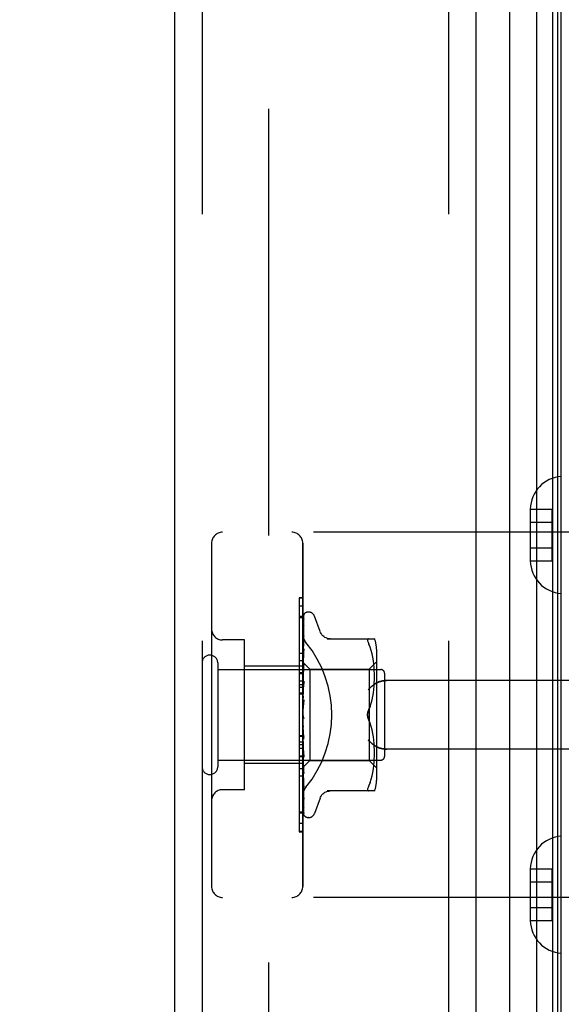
# Model space of a CAD drawing. Header units: inches. Extents: x 0 to 212, y 0 to 138.
# Tile 252 of 256: x 108.29 to 109.77, y 75.12 to 77.82. Entities that reach past the tile are written whole.
import ezdxf

# ---------------------------------------------------------------- set-up
doc = ezdxf.new("R2010")
doc.units = ezdxf.units.IN
doc.header["$LTSCALE"] = 11.6875
doc.header["$MEASUREMENT"] = 0
doc.linetypes.add('HIDDEN', pattern=[0.2, 0.1, -0.1])
doc.layers.get('0').update_dxf_attribs({"linetype": 'CONTINUOUS'})
for name, color, linetype in [('DEFAULT_2', 8, 'HIDDEN'), ('DIMENSIONS', 7, 'CONTINUOUS'), ('LEFTHAND_DOOR_ASSEMBLY', 7, 'CONTINUOUS'), ('RIGHTHAND_DOOR_ASSEMBLY', 7, 'CONTINUOUS')]:
    doc.layers.add(name, color=color, linetype=linetype)
doc.styles.get("Standard").update_dxf_attribs({"font": 'arial.ttf'})
doc.dimstyles.new('DIMSTYLE_1', dxfattribs={"dimtxt": 0.9375, "dimasz": 1.25, "dimexe": 0.09, "dimexo": 0.07, "dimgap": 0.0375, "dimtad": 0, "dimtih": 1, "dimtoh": 1, "dimzin": 4, "dimdsep": 46, "dimtxsty": 'Standard', "dimblk": '_FILLED', "dimblk1": '_FILLED', "dimblk2": '_FILLED', "dimcen": 0.09, "dimadec": 3, "dimazin": 1, "dimtfac": 1, "dimtdec": 3, "dimtofl": 0, "dimtmove": 0, "dimatfit": 3, "dimldrblk": '_FILLED', "dimfxl": 0, "dimtolj": 1, "dimtzin": 4, "dimarcsym": 0})

# ---------------------------------------------------------------- blocks, each defined once
blk = doc.blocks.new('_FILLED')
at = {"color": 0, "linetype": 'ByBlock'}
blk.add_solid([(0, 0), (-1, 0.2), (-1, -0.2)], dxfattribs=at)
blk = doc.blocks.new('*D12')
at = {"layer": 'DIMENSIONS', "color": 2, "linetype": 'Continuous'}
for p, q in [((109.0088, 97.5397), (104.7621, 97.5397)), ((105.8871, 97.5397), (105.8871, 68.4772)), ((105.8871, 37.5397), (105.8871, 66.6022)), ((109.0198, 37.5397), (104.7621, 37.5397))]:
    blk.add_line(p, q, dxfattribs=at)
at = {"layer": 'DIMENSIONS', "color": 2, "linetype": 'Continuous', "xscale": 1.25, "yscale": 1.25, "zscale": 1.25}
for p, rotation in [((105.8871, 97.5397), 90), ((105.8871, 37.5397), 270)]:
    blk.add_blockref('_FILLED', p, dxfattribs=dict(at, rotation=rotation))
at = {"layer": 'DIMENSIONS', "color": 2, "linetype": 'Continuous', "insert": (105.8871, 68.0084), "char_height": 0.9375, "width": 3.276022, "attachment_point": 2, "line_spacing_factor": 0.9}
blk.add_mtext('60.00', dxfattribs=at)

msp = doc.modelspace()

# ---------------------------------------------------------------- linework, layer by layer
at = {"layer": 'DEFAULT_2', "color": 8, "linetype": 'HIDDEN'}
msp.add_line((108.9673, 96.2741), (108.9673, 38.8052), dxfattribs=at)
at = {"layer": 'LEFTHAND_DOOR_ASSEMBLY', "color": 8, "linetype": 'HIDDEN'}
for p, q in [((108.7848, 97.1547), (108.7848, 37.9247)), ((109.4598, 97.1547), (109.4598, 37.9247)), ((110.2588, 76.4147), (108.8408, 76.4147)), ((108.8108, 76.3847), (108.8108, 75.4447)), ((109.0608, 75.4447), (109.0608, 76.3847)), ((109.0508, 76.2125), (109.0508, 75.8017)), ((109.0608, 76.2125), (109.0508, 76.2125)), ((109.0608, 76.184), (109.0508, 76.184)), ((108.9008, 76.1197), (108.8408, 76.1197)), ((108.9008, 75.7097), (108.9008, 76.1197)), ((109.0608, 76.0627), (109.0508, 76.0627)), ((109.0608, 76.0477), (108.9008, 76.0477)), ((109.0608, 76.0066), (109.0508, 76.0066)), ((110.2588, 76.0084), (109.2912, 76.0084)), ((109.0608, 75.9965), (109.0508, 75.9965)), ((109.0608, 75.9894), (109.0508, 75.9894)), ((109.0608, 75.9743), (109.0508, 75.9743)), ((109.0508, 75.858), (109.0608, 75.858)), ((110.2588, 75.8209), (109.2912, 75.8209)), ((109.0508, 75.8017), (109.0608, 75.8017)), ((109.0508, 75.8013), (109.0508, 75.594)), ((109.0608, 75.8013), (109.0508, 75.8013)), ((109.0608, 75.7997), (109.0508, 75.7997)), ((109.0608, 75.7817), (108.9008, 75.7817)), ((109.0608, 75.7463), (109.0508, 75.7463)), ((108.9008, 75.7097), (108.8408, 75.7097)), ((109.0508, 75.6494), (109.0608, 75.6494)), ((109.0608, 75.5949), (109.0508, 75.5949)), ((109.0508, 75.594), (109.0608, 75.594)), ((110.2588, 75.4147), (108.8408, 75.4147))]:
    msp.add_line(p, q, dxfattribs=at)
for points in [[(109.0696, 76.1127), (109.0691, 76.1132), (109.0687, 76.1138), (109.0682, 76.1145), (109.0678, 76.1151), (109.0673, 76.1157), (109.0669, 76.1164), (109.0665, 76.1171), (109.066, 76.1178), (109.0656, 76.1185), (109.0653, 76.1192), (109.0649, 76.1199), (109.0645, 76.1206), (109.0642, 76.1214), (109.0638, 76.1221), (109.0635, 76.1229), (109.0632, 76.1237), (109.0629, 76.1244), (109.0626, 76.1252), (109.0624, 76.126), (109.0622, 76.1268), (109.0619, 76.1276), (109.0617, 76.1283), (109.0616, 76.1291), (109.0614, 76.1299), (109.0613, 76.1307), (109.0611, 76.1315), (109.061, 76.1322), (109.061, 76.133), (109.0609, 76.1338), (109.0608, 76.1345), (109.0608, 76.1353), (109.0608, 76.136)], [(109.2912, 76.0084), (109.29, 76.0084), (109.2887, 76.0084), (109.2874, 76.0083), (109.2861, 76.0082), (109.2849, 76.0082), (109.2837, 76.008), (109.2824, 76.0079), (109.2812, 76.0077), (109.2801, 76.0076), (109.2789, 76.0074), (109.2778, 76.0072), (109.2767, 76.0069), (109.2756, 76.0067), (109.2745, 76.0064), (109.2735, 76.0062), (109.2725, 76.0059), (109.2715, 76.0056), (109.2706, 76.0053), (109.2696, 76.005), (109.2687, 76.0047), (109.2679, 76.0043), (109.267, 76.004), (109.2662, 76.0036), (109.2654, 76.0033), (109.2647, 76.0029), (109.2639, 76.0026), (109.2632, 76.0022), (109.2625, 76.0018), (109.2619, 76.0014), (109.2612, 76.001)], [(109.24, 75.9834), (109.2405, 75.984), (109.241, 75.9845), (109.2416, 75.9851), (109.2421, 75.9857), (109.2427, 75.9862), (109.2433, 75.9868), (109.2438, 75.9874), (109.2444, 75.988), (109.245, 75.9885), (109.2456, 75.9891), (109.2462, 75.9896), (109.2469, 75.9902), (109.2475, 75.9908), (109.2481, 75.9913), (109.2488, 75.9919), (109.2494, 75.9924), (109.2501, 75.993), (109.2507, 75.9935), (109.2514, 75.994), (109.252, 75.9945), (109.2527, 75.9951), (109.2533, 75.9956), (109.254, 75.9961), (109.2547, 75.9966), (109.2553, 75.9971), (109.256, 75.9975), (109.2567, 75.998), (109.2573, 75.9985), (109.258, 75.9989), (109.2586, 75.9994), (109.2593, 75.9998), (109.2599, 76.0002), (109.2606, 76.0006), (109.2612, 76.001)], [(109.2612, 75.8283), (109.2606, 75.8287), (109.2599, 75.8291), (109.2593, 75.8296), (109.2586, 75.83), (109.258, 75.8304), (109.2573, 75.8309), (109.2567, 75.8313), (109.256, 75.8318), (109.2553, 75.8323), (109.2547, 75.8328), (109.254, 75.8333), (109.2533, 75.8338), (109.2527, 75.8343), (109.252, 75.8348), (109.2514, 75.8353), (109.2507, 75.8358), (109.2501, 75.8364), (109.2494, 75.8369), (109.2488, 75.8375), (109.2481, 75.838), (109.2475, 75.8386), (109.2469, 75.8391), (109.2462, 75.8397), (109.2456, 75.8403), (109.245, 75.8408), (109.2444, 75.8414), (109.2438, 75.842), (109.2433, 75.8425), (109.2427, 75.8431), (109.2421, 75.8437), (109.2416, 75.8442), (109.241, 75.8448), (109.2405, 75.8454), (109.24, 75.8459)], [(109.2612, 75.8283), (109.2619, 75.8279), (109.2625, 75.8275), (109.2632, 75.8272), (109.2639, 75.8268), (109.2647, 75.8264), (109.2654, 75.8261), (109.2662, 75.8257), (109.267, 75.8254), (109.2679, 75.825), (109.2687, 75.8247), (109.2696, 75.8244), (109.2706, 75.824), (109.2715, 75.8237), (109.2725, 75.8235), (109.2735, 75.8232), (109.2745, 75.8229), (109.2756, 75.8226), (109.2767, 75.8224), (109.2778, 75.8222), (109.2789, 75.822), (109.2801, 75.8218), (109.2812, 75.8216), (109.2824, 75.8214), (109.2837, 75.8213), (109.2849, 75.8212), (109.2861, 75.8211), (109.2874, 75.821), (109.2887, 75.821), (109.29, 75.8209), (109.2912, 75.8209)], [(109.0608, 75.6933), (109.0608, 75.6941), (109.0608, 75.6948), (109.0609, 75.6956), (109.061, 75.6963), (109.061, 75.6971), (109.0611, 75.6979), (109.0613, 75.6986), (109.0614, 75.6994), (109.0616, 75.7002), (109.0617, 75.701), (109.0619, 75.7018), (109.0622, 75.7026), (109.0624, 75.7034), (109.0626, 75.7041), (109.0629, 75.7049), (109.0632, 75.7057), (109.0635, 75.7065), (109.0638, 75.7072), (109.0642, 75.708), (109.0645, 75.7087), (109.0649, 75.7094), (109.0653, 75.7102), (109.0656, 75.7109), (109.066, 75.7116), (109.0665, 75.7123), (109.0669, 75.713), (109.0673, 75.7136), (109.0678, 75.7143), (109.0682, 75.7149), (109.0687, 75.7155), (109.0691, 75.7161), (109.0696, 75.7167)]]:
    msp.add_lwpolyline(points, dxfattribs=at)
for centre, start, end in [((108.8408, 76.3847), 90, 180), ((109.0308, 76.3847), 0, 90), ((108.8408, 76.1497), 180, 270), ((108.8408, 75.6797), 90, 180), ((108.8408, 75.4447), 180, 270), ((109.0308, 75.4447), 270, 360)]:
    msp.add_arc(centre, 0.03, start, end, dxfattribs=at)
msp.add_ellipse((108.8278, 75.9147), major_axis=(0, 0.3125), ratio=1, start_param=-2.256904, end_param=-0.884689, dxfattribs=at)
at = {"layer": 'RIGHTHAND_DOOR_ASSEMBLY', "color": 7, "linetype": 'Continuous'}
for p, q in [((109.7021, 37.8743), (109.7021, 97.205)), ((109.6269, 97.1767), (109.6269, 37.9027)), ((109.7455, 97.1961), (109.7455, 37.8832)), ((109.7592, 97.1893), (109.7592, 37.89)), ((109.7679, 97.187), (109.7679, 37.8924))]:
    msp.add_line(p, q, dxfattribs=at)
at = {"layer": 'RIGHTHAND_DOOR_ASSEMBLY', "color": 3, "linetype": 'Continuous'}
for p, q in [((108.7098, 97.1547), (108.7098, 37.9247)), ((109.5348, 97.1547), (109.5348, 37.9247))]:
    msp.add_line(p, q, dxfattribs=at)
at = {"layer": 'RIGHTHAND_DOOR_ASSEMBLY', "color": 8, "linetype": 'HIDDEN'}
for p, q in [((108.7848, 97.1547), (108.7848, 37.9247)), ((109.4598, 97.1547), (109.4598, 37.9247)), ((109.6843, 76.4782), (109.6843, 76.4771)), ((109.6843, 76.4782), (109.7443, 76.4782)), ((109.6843, 76.4771), (109.6843, 76.3372)), ((109.7443, 76.3361), (109.7443, 76.4782)), ((109.6843, 76.4422), (109.7443, 76.4422)), ((110.2588, 76.4147), (108.8408, 76.4147)), ((108.8108, 76.3847), (108.8108, 75.4447)), ((109.0608, 76.3847), (109.0608, 75.4447)), ((109.6843, 76.3722), (109.7443, 76.3722)), ((109.6843, 76.3372), (109.6843, 76.3361)), ((109.6843, 76.3361), (109.7443, 76.3361)), ((109.0508, 76.2353), (109.0508, 76.028)), ((109.0608, 76.2353), (109.0508, 76.2353)), ((109.0608, 76.2344), (109.0508, 76.2344)), ((109.0773, 76.1959), (109.0765, 76.1959)), ((109.0608, 76.18), (109.0508, 76.18)), ((109.0616, 76.0575), (109.0634, 76.1863)), ((109.0616, 76.0575), (109.0634, 76.1857)), ((109.0616, 76.0524), (109.0634, 76.1771)), ((109.0616, 76.0522), (109.0634, 76.1753)), ((109.0634, 76.1762), (109.0628, 76.175)), ((109.0642, 76.1886), (109.0637, 76.1879)), ((109.1084, 76.1427), (109.093, 76.185)), ((109.0616, 76.0423), (109.0634, 76.1584)), ((109.0616, 76.042), (109.0634, 76.1555)), ((109.0634, 76.1584), (109.0635, 76.1588)), ((109.0634, 76.1555), (109.0635, 76.156)), ((108.9008, 76.1197), (108.8408, 76.1197)), ((108.9008, 75.7097), (108.9008, 76.1197)), ((109.0614, 76.1142), (109.0608, 76.1086)), ((109.0622, 76.1213), (109.0614, 76.1142)), ((109.0616, 76.0276), (109.0634, 76.1308)), ((109.0616, 76.0272), (109.0634, 76.1269)), ((109.0634, 76.1308), (109.0635, 76.1309)), ((109.0634, 76.1308), (109.0634, 76.1308)), ((109.0634, 76.1269), (109.0634, 76.127)), ((109.1281, 76.123), (109.2573, 76.123)), ((109.2397, 76.1223), (109.2406, 76.1228)), ((109.2419, 76.123), (109.2406, 76.1228)), ((109.0627, 76.0882), (109.0614, 76.076)), ((109.0616, 76.0088), (109.0634, 76.0955)), ((109.0616, 76.0083), (109.0634, 76.0907)), ((109.0634, 76.0953), (109.0627, 76.0882)), ((109.0634, 76.0955), (109.0634, 76.0953)), ((109.2455, 76.1), (109.2419, 76.1084)), ((109.2486, 76.0911), (109.2455, 76.1)), ((109.2511, 76.0817), (109.2486, 76.0911)), ((109.2628, 76.0943), (109.2628, 75.7351)), ((109.0508, 76.0831), (109.0608, 76.0831)), ((109.0614, 76.076), (109.0608, 76.0697)), ((109.0608, 76.0589), (109.0798, 76.0399)), ((109.2428, 76.0399), (109.2628, 76.0599)), ((109.2531, 76.0722), (109.2511, 76.0818)), ((109.2546, 76.0627), (109.2531, 76.0722)), ((109.2557, 76.0533), (109.2546, 76.0627)), ((108.8278, 76.0567), (108.8278, 75.7727)), ((108.8278, 76.0387), (109.2748, 76.0387)), ((109.0608, 76.0477), (108.9008, 76.0477)), ((109.0608, 76.0554), (109.0616, 76.0524)), ((109.0608, 76.0468), (109.0616, 76.0423)), ((109.0608, 76.0384), (109.0616, 76.0421)), ((109.0622, 76.0408), (109.0608, 76.0252)), ((109.0608, 76.0335), (109.0616, 76.0276)), ((109.0616, 76.0575), (109.0616, 76.0575)), ((109.0616, 76.0575), (109.0616, 76.0575)), ((109.0616, 75.9865), (109.0634, 76.0535)), ((109.0616, 76.0524), (109.0616, 76.0523)), ((109.0616, 76.0522), (109.0616, 76.0524)), ((109.0616, 75.986), (109.0634, 76.0481)), ((109.0616, 76.042), (109.0616, 76.0423)), ((109.0616, 76.0423), (109.0616, 76.0421)), ((109.0634, 76.0533), (109.0622, 76.0408)), ((109.0634, 76.0535), (109.0634, 76.0533)), ((109.0798, 76.0399), (109.0798, 75.7894)), ((109.0798, 76.0399), (109.2428, 76.0399)), ((109.2428, 76.0399), (109.2428, 75.7894)), ((109.2565, 76.0444), (109.2557, 76.0533)), ((109.2569, 76.0357), (109.2565, 76.0444)), ((109.2572, 76.0273), (109.2569, 76.0358)), ((109.0608, 76.0296), (109.0508, 76.0296)), ((109.0508, 76.028), (109.0608, 76.028)), ((109.0508, 76.0276), (109.0508, 75.6169)), ((109.0608, 76.0276), (109.0508, 76.0276)), ((109.0608, 76.0222), (109.0616, 76.0273)), ((109.0608, 76.0159), (109.0616, 76.0088)), ((109.0608, 76.002), (109.0616, 76.0084)), ((109.0634, 76.0063), (109.0608, 75.9768)), ((109.0616, 76.0272), (109.0616, 76.0276)), ((109.0616, 76.0276), (109.0616, 76.0273)), ((109.0616, 76.0083), (109.0616, 76.0088)), ((109.0616, 76.0088), (109.0616, 76.0084)), ((109.0616, 75.9616), (109.0634, 76.0066)), ((109.0634, 76.0066), (109.0634, 76.0063)), ((109.2569, 76.002), (109.2572, 76.0108)), ((109.2573, 76.019), (109.2572, 76.0275)), ((109.2572, 76.0106), (109.2573, 76.0192)), ((109.2848, 76.0287), (109.2848, 75.8007)), ((110.2588, 76.0084), (109.2912, 76.0084)), ((109.0608, 75.9946), (109.0616, 75.9866)), ((109.0608, 75.9787), (109.0616, 75.9862)), ((109.0616, 75.9611), (109.0634, 76.0006)), ((109.0616, 75.9864), (109.0616, 75.9866)), ((109.0616, 75.9865), (109.0616, 75.9862)), ((109.0616, 75.986), (109.0616, 75.9864)), ((109.2545, 75.9747), (109.2557, 75.9842)), ((109.2557, 75.984), (109.2565, 75.9933)), ((109.2564, 75.9931), (109.2569, 76.0022)), ((109.0608, 75.9713), (109.0508, 75.9713)), ((109.0608, 75.9704), (109.0616, 75.9619)), ((109.0608, 75.9531), (109.0616, 75.9613)), ((109.0634, 75.956), (109.0608, 75.9261)), ((109.0616, 75.9611), (109.0616, 75.9619)), ((109.0616, 75.9616), (109.0616, 75.9613)), ((109.2486, 75.9467), (109.2511, 75.956)), ((109.2511, 75.9559), (109.2531, 75.9654)), ((109.253, 75.9653), (109.2546, 75.9749)), ((109.0608, 75.9442), (109.0616, 75.9354)), ((109.0616, 75.9341), (109.0621, 75.9389)), ((109.2455, 75.9379), (109.2419, 75.9293)), ((109.0608, 75.917), (109.0616, 75.9081)), ((109.0608, 75.9111), (109.061, 75.9108)), ((109.0608, 75.8987), (109.0616, 75.9076)), ((109.0616, 75.9094), (109.0623, 75.9084)), ((109.2455, 75.8915), (109.2419, 75.9001)), ((109.0608, 75.8896), (109.0616, 75.8811)), ((109.0608, 75.8718), (109.0616, 75.8806)), ((109.0634, 75.8479), (109.0608, 75.8777)), ((109.0634, 75.8539), (109.0616, 75.8815)), ((109.0616, 75.8815), (109.0616, 75.8806)), ((109.0616, 75.8809), (109.0616, 75.8811)), ((109.0634, 75.8477), (109.0616, 75.8809)), ((109.2486, 75.8826), (109.2455, 75.8915)), ((109.2511, 75.8733), (109.2486, 75.8826)), ((109.2531, 75.8639), (109.2511, 75.8734)), ((109.0608, 75.855), (109.0508, 75.855)), ((109.0608, 75.8632), (109.0616, 75.8553)), ((109.0608, 75.8465), (109.0616, 75.8548)), ((109.0634, 75.8045), (109.0616, 75.8555)), ((109.0616, 75.8555), (109.0616, 75.8548)), ((109.0616, 75.855), (109.0616, 75.8553)), ((109.0634, 75.7988), (109.0616, 75.855)), ((109.0634, 75.8479), (109.0634, 75.8477)), ((109.2546, 75.8545), (109.253, 75.864)), ((109.2557, 75.8451), (109.2545, 75.8546)), ((109.2565, 75.836), (109.2557, 75.8453)), ((109.0608, 75.84), (109.0508, 75.84)), ((109.0608, 75.8328), (109.0508, 75.8328)), ((109.0608, 75.8227), (109.0508, 75.8227)), ((109.0608, 75.8386), (109.0616, 75.8317)), ((109.0608, 75.8237), (109.0616, 75.8312)), ((109.0608, 75.828), (109.0634, 75.799)), ((109.0608, 75.8168), (109.0616, 75.811)), ((109.0634, 75.7592), (109.0616, 75.8318)), ((109.0616, 75.8318), (109.0616, 75.8312)), ((109.0616, 75.8313), (109.0616, 75.8317)), ((109.0634, 75.7541), (109.0616, 75.8313)), ((109.2569, 75.8271), (109.2564, 75.8362)), ((109.2572, 75.8186), (109.2569, 75.8273)), ((109.2573, 75.8102), (109.2572, 75.8188)), ((110.2588, 75.8209), (109.2912, 75.8209)), ((108.8278, 75.7907), (109.2748, 75.7907)), ((109.0608, 75.8042), (109.0616, 75.8106)), ((109.0608, 75.7985), (109.0616, 75.7941)), ((109.0608, 75.7886), (109.0616, 75.7938)), ((109.0634, 75.7196), (109.0616, 75.8111)), ((109.0616, 75.8111), (109.0616, 75.8106)), ((109.0616, 75.8107), (109.0616, 75.811)), ((109.0634, 75.7153), (109.0616, 75.8107)), ((109.0634, 75.6871), (109.0616, 75.7942)), ((109.0616, 75.7942), (109.0616, 75.7938)), ((109.0616, 75.7939), (109.0616, 75.7941)), ((109.0634, 75.6837), (109.0616, 75.7939)), ((109.0616, 75.7712), (109.0798, 75.7894)), ((109.0634, 75.799), (109.0634, 75.7987)), ((109.0798, 75.7894), (109.2428, 75.7894)), ((109.2428, 75.7894), (109.2628, 75.7694)), ((109.2565, 75.7849), (109.2569, 75.7936)), ((109.2569, 75.7935), (109.2572, 75.802)), ((109.2572, 75.8019), (109.2573, 75.8103)), ((109.0608, 75.7817), (108.9008, 75.7817)), ((109.0608, 75.7667), (109.0508, 75.7667)), ((109.0608, 75.7844), (109.0616, 75.7816)), ((109.0608, 75.7776), (109.0616, 75.7814)), ((109.0608, 75.7705), (109.0616, 75.7712)), ((109.0634, 75.6628), (109.0616, 75.7816)), ((109.0616, 75.7816), (109.0616, 75.7814)), ((109.0616, 75.7814), (109.0616, 75.7816)), ((109.0634, 75.6605), (109.0616, 75.7814)), ((109.0634, 75.6464), (109.0616, 75.7739)), ((109.0616, 75.7739), (109.0616, 75.7737)), ((109.0616, 75.7738), (109.0616, 75.7738)), ((109.0616, 75.7712), (109.0616, 75.7712)), ((109.0634, 75.6421), (109.0616, 75.7712)), ((109.0622, 75.7663), (109.0634, 75.7543)), ((109.2531, 75.7571), (109.2546, 75.7667)), ((109.2546, 75.7666), (109.2557, 75.7761)), ((109.2557, 75.776), (109.2565, 75.785)), ((109.0608, 75.7394), (109.0614, 75.7334)), ((109.0634, 75.7543), (109.0634, 75.7541)), ((109.2455, 75.7294), (109.2486, 75.7382)), ((109.2486, 75.7382), (109.2511, 75.7476)), ((109.2511, 75.7475), (109.2531, 75.7572)), ((108.9008, 75.7097), (108.8408, 75.7097)), ((109.0614, 75.7334), (109.0622, 75.7258)), ((109.0634, 75.7153), (109.0634, 75.7153)), ((109.2455, 75.7294), (109.2419, 75.7209)), ((109.0635, 75.6835), (109.0634, 75.6837)), ((109.1084, 75.6867), (109.093, 75.6444)), ((109.2573, 75.7063), (109.1281, 75.7063)), ((109.0635, 75.6597), (109.0634, 75.6605)), ((109.0608, 75.6453), (109.0508, 75.6453)), ((109.0649, 75.6382), (109.0651, 75.638)), ((109.0773, 75.6334), (109.0765, 75.6334)), ((109.0608, 75.6169), (109.0508, 75.6169)), ((109.6843, 75.4932), (109.6843, 75.4921)), ((109.6843, 75.4932), (109.7443, 75.4932)), ((109.7443, 75.3511), (109.7443, 75.4932)), ((109.6843, 75.4921), (109.6843, 75.3522)), ((109.6843, 75.4572), (109.7443, 75.4572)), ((110.2588, 75.4147), (108.8408, 75.4147)), ((109.6843, 75.3872), (109.7443, 75.3872)), ((109.6843, 75.3522), (109.6843, 75.3511)), ((109.6843, 75.3511), (109.7443, 75.3511))]:
    msp.add_line(p, q, dxfattribs=at)
for points in [[(109.0641, 76.189), (109.0637, 76.1881), (109.0631, 76.1868), (109.0626, 76.1855), (109.0621, 76.184), (109.0616, 76.1825), (109.0612, 76.1809), (109.0608, 76.1792)], [(109.0637, 76.1879), (109.0635, 76.1876), (109.0632, 76.1872), (109.0629, 76.1867), (109.0626, 76.1863), (109.0623, 76.1857), (109.062, 76.1852), (109.0617, 76.1846), (109.0614, 76.184), (109.0612, 76.1834), (109.0609, 76.1827), (109.0608, 76.1824)], [(109.0616, 76.1869), (109.0616, 76.1867), (109.0612, 76.1859), (109.0608, 76.1849)], [(109.0636, 76.1782), (109.0633, 76.1768), (109.0628, 76.1748), (109.0623, 76.1727), (109.0619, 76.1705), (109.0615, 76.1683), (109.0611, 76.166), (109.0608, 76.1643)], [(109.0628, 76.175), (109.0625, 76.1745), (109.0622, 76.174), (109.0619, 76.1734), (109.0617, 76.1728), (109.0614, 76.1722), (109.0611, 76.1716), (109.0609, 76.1709), (109.0608, 76.1707)], [(109.0634, 76.1863), (109.0635, 76.1869), (109.0636, 76.1875), (109.0637, 76.1881), (109.0639, 76.1886), (109.0641, 76.189)], [(109.0634, 76.1857), (109.0635, 76.1861), (109.0635, 76.1867), (109.0637, 76.1873), (109.0638, 76.1878), (109.064, 76.1881), (109.0641, 76.1884), (109.0642, 76.1886), (109.0643, 76.1886)], [(109.0634, 76.1771), (109.0635, 76.1775), (109.0635, 76.178), (109.0636, 76.1782)], [(109.0637, 76.1766), (109.0637, 76.1767), (109.0637, 76.1767), (109.0637, 76.1767), (109.0636, 76.1765), (109.0634, 76.1762)], [(109.0634, 76.1753), (109.0635, 76.1757), (109.0635, 76.1762), (109.0636, 76.1765), (109.0637, 76.1766)], [(109.0643, 76.1886), (109.0643, 76.1886), (109.0642, 76.1886)], [(109.0635, 76.1588), (109.0632, 76.1568), (109.0627, 76.154), (109.0623, 76.1512), (109.0618, 76.1483), (109.0614, 76.1454), (109.0611, 76.1424), (109.0608, 76.1405)], [(109.0623, 76.1533), (109.0619, 76.1526), (109.0616, 76.1519), (109.0613, 76.1511), (109.061, 76.1503), (109.0608, 76.1498)], [(109.0635, 76.156), (109.0635, 76.156), (109.0635, 76.1559), (109.0634, 76.1557), (109.0633, 76.1554), (109.0631, 76.155), (109.0628, 76.1545), (109.0623, 76.1533)], [(109.1359, 76.123), (109.1323, 76.1232), (109.1286, 76.1239), (109.125, 76.1251), (109.1217, 76.1267), (109.1185, 76.1288), (109.1156, 76.1312), (109.1131, 76.134), (109.111, 76.137), (109.1093, 76.1403), (109.1085, 76.1422)], [(109.0608, 76.136), (109.0608, 76.1353), (109.0608, 76.1345), (109.0609, 76.1338), (109.061, 76.133), (109.061, 76.1322), (109.0611, 76.1315), (109.0613, 76.1307), (109.0614, 76.1299), (109.0616, 76.1291), (109.0617, 76.1283), (109.0619, 76.1276), (109.0622, 76.1268), (109.0624, 76.126), (109.0626, 76.1252), (109.0629, 76.1244), (109.0632, 76.1237), (109.0635, 76.1229), (109.0638, 76.1221), (109.0642, 76.1214), (109.0645, 76.1206), (109.0649, 76.1199), (109.0653, 76.1192), (109.0656, 76.1185), (109.066, 76.1178), (109.0665, 76.1171), (109.0669, 76.1164), (109.0673, 76.1157), (109.0678, 76.1151), (109.0682, 76.1145), (109.0687, 76.1138), (109.0691, 76.1132), (109.0696, 76.1127)], [(109.0634, 76.127), (109.0634, 76.127), (109.0634, 76.1269), (109.0633, 76.1266), (109.0632, 76.1262), (109.063, 76.1256), (109.0627, 76.125), (109.0624, 76.1244), (109.0621, 76.1237), (109.0618, 76.1229), (109.0614, 76.1221), (109.061, 76.1212), (109.0608, 76.1205)], [(109.0635, 76.1309), (109.0631, 76.1284), (109.0622, 76.1213)], [(109.2397, 76.1223), (109.239, 76.1215), (109.2386, 76.1204), (109.2385, 76.1191), (109.2386, 76.1175), (109.239, 76.1157), (109.2397, 76.1136), (109.2406, 76.1112), (109.2419, 76.1084)], [(109.0616, 76.0859), (109.0613, 76.0851), (109.061, 76.0843), (109.0608, 76.0839)], [(109.0634, 76.0907), (109.0634, 76.0905), (109.0634, 76.0902), (109.0633, 76.0898), (109.0631, 76.0892), (109.0629, 76.0886), (109.0626, 76.088), (109.0623, 76.0873), (109.0616, 76.0859)], [(109.0608, 76.0589), (109.061, 76.0586), (109.0612, 76.0583), (109.0614, 76.0579), (109.0616, 76.0575)], [(109.0608, 76.0585), (109.0611, 76.0582), (109.0613, 76.058), (109.0615, 76.0578), (109.0616, 76.0576), (109.0616, 76.0575), (109.0616, 76.0575)], [(109.0608, 76.0579), (109.0611, 76.0577), (109.0613, 76.0576), (109.0615, 76.0575), (109.0616, 76.0574), (109.0616, 76.0575), (109.0616, 76.0575)], [(109.0608, 76.0571), (109.061, 76.0573), (109.0612, 76.0574), (109.0614, 76.0574), (109.0616, 76.0575)], [(109.0608, 76.054), (109.0611, 76.0536), (109.0613, 76.0532), (109.0615, 76.0529), (109.0616, 76.0526), (109.0616, 76.0524), (109.0616, 76.0524)], [(109.0608, 76.0502), (109.061, 76.0508), (109.0612, 76.0513), (109.0614, 76.0518), (109.0616, 76.0523)], [(109.0608, 76.0521), (109.0611, 76.052), (109.0613, 76.052), (109.0615, 76.052), (109.0616, 76.0521), (109.0616, 76.0522)], [(109.0608, 76.0444), (109.0611, 76.0439), (109.0613, 76.0434), (109.0615, 76.043), (109.0616, 76.0427), (109.0616, 76.0423), (109.0616, 76.0423)], [(109.0622, 76.0442), (109.0615, 76.0427), (109.0612, 76.042), (109.0608, 76.0412)], [(109.0608, 76.0413), (109.0611, 76.0414), (109.0613, 76.0414), (109.0615, 76.0416), (109.0616, 76.0418), (109.0616, 76.042)], [(109.0634, 76.0481), (109.0634, 76.048), (109.0634, 76.0475), (109.0633, 76.047), (109.0631, 76.0463), (109.0628, 76.0457), (109.0625, 76.0449), (109.0622, 76.0442)], [(109.0608, 76.0301), (109.0611, 76.0295), (109.0613, 76.029), (109.0615, 76.0285), (109.0616, 76.0281), (109.0616, 76.0277), (109.0616, 76.0276)], [(109.0608, 76.026), (109.0611, 76.0261), (109.0613, 76.0263), (109.0615, 76.0266), (109.0616, 76.0269), (109.0616, 76.0272)], [(109.0608, 76.0116), (109.0611, 76.011), (109.0613, 76.0105), (109.0615, 76.0099), (109.0616, 76.0094), (109.0616, 76.0089), (109.0616, 76.0088)], [(109.0608, 76.0066), (109.0611, 76.0068), (109.0613, 76.0071), (109.0615, 76.0075), (109.0616, 76.0079), (109.0616, 76.0083)], [(109.2612, 76.001), (109.2619, 76.0014), (109.2625, 76.0018), (109.2632, 76.0022), (109.2639, 76.0026), (109.2647, 76.0029), (109.2654, 76.0033), (109.2662, 76.0036), (109.267, 76.004), (109.2679, 76.0043), (109.2687, 76.0047), (109.2696, 76.005), (109.2706, 76.0053), (109.2715, 76.0056), (109.2725, 76.0059), (109.2735, 76.0062), (109.2745, 76.0064), (109.2756, 76.0067), (109.2767, 76.0069), (109.2778, 76.0072), (109.2789, 76.0074), (109.2801, 76.0076), (109.2812, 76.0077), (109.2824, 76.0079), (109.2837, 76.008), (109.2849, 76.0082), (109.2861, 76.0082), (109.2874, 76.0083), (109.2887, 76.0084), (109.29, 76.0084), (109.2912, 76.0084)], [(109.0634, 76.0006), (109.0634, 76), (109.0632, 75.9993), (109.063, 75.9986), (109.0628, 75.9979), (109.0625, 75.9973), (109.0622, 75.9966), (109.0618, 75.996), (109.0615, 75.9954), (109.0612, 75.9948), (109.0609, 75.9942), (109.0608, 75.994)], [(109.0608, 75.9897), (109.0611, 75.9891), (109.0613, 75.9884), (109.0615, 75.9878), (109.0616, 75.9873), (109.0616, 75.9867), (109.0616, 75.9865)], [(109.0608, 75.9839), (109.0611, 75.9842), (109.0613, 75.9846), (109.0614, 75.985), (109.0615, 75.9854), (109.0616, 75.9859), (109.0616, 75.986)], [(109.2612, 76.001), (109.2606, 76.0006), (109.2599, 76.0002), (109.2593, 75.9998), (109.2586, 75.9994), (109.258, 75.9989), (109.2573, 75.9985), (109.2567, 75.998), (109.256, 75.9975), (109.2553, 75.9971), (109.2547, 75.9966), (109.254, 75.9961), (109.2533, 75.9956), (109.2527, 75.9951), (109.252, 75.9945), (109.2514, 75.994), (109.2507, 75.9935), (109.2501, 75.993), (109.2494, 75.9924), (109.2488, 75.9919), (109.2481, 75.9913), (109.2475, 75.9908), (109.2469, 75.9902), (109.2462, 75.9896), (109.2456, 75.9891), (109.245, 75.9885), (109.2444, 75.988), (109.2438, 75.9874), (109.2433, 75.9868), (109.2427, 75.9862), (109.2421, 75.9857), (109.2416, 75.9851), (109.241, 75.9845), (109.2405, 75.984), (109.24, 75.9834)], [(109.0608, 75.965), (109.0611, 75.9644), (109.0613, 75.9638), (109.0615, 75.9631), (109.0616, 75.9625), (109.0616, 75.9619), (109.0616, 75.9616)], [(109.0608, 75.9587), (109.0611, 75.9591), (109.0613, 75.9596), (109.0615, 75.9601), (109.0616, 75.9607), (109.0616, 75.9611)], [(109.0634, 75.9497), (109.0633, 75.9492), (109.0632, 75.9486), (109.063, 75.9479), (109.0627, 75.9473), (109.0625, 75.9468), (109.0622, 75.9464), (109.0619, 75.9459), (109.0617, 75.9455), (109.0614, 75.9452), (109.0612, 75.9448), (109.0609, 75.9444), (109.0608, 75.9442)], [(109.0608, 75.9385), (109.0611, 75.9379), (109.0613, 75.9373), (109.0615, 75.9367), (109.0616, 75.936), (109.0616, 75.9354), (109.0616, 75.9348)], [(109.0608, 75.9319), (109.0611, 75.9324), (109.0613, 75.933), (109.0615, 75.9335), (109.0616, 75.9341)], [(109.0616, 75.9341), (109.0616, 75.9347), (109.0616, 75.9354)], [(109.0621, 75.9389), (109.0631, 75.947), (109.0634, 75.9496)], [(109.2385, 75.9147), (109.2385, 75.9171), (109.2388, 75.9195), (109.2393, 75.922), (109.24, 75.9244), (109.2408, 75.9269), (109.2419, 75.9293)], [(109.2419, 75.9293), (109.2413, 75.928), (109.2408, 75.9267), (109.2403, 75.9253), (109.2398, 75.9238)], [(109.2419, 75.9293), (109.2455, 75.9378), (109.2486, 75.9468)], [(109.0608, 75.9103), (109.061, 75.9101), (109.0611, 75.9099), (109.0613, 75.9097), (109.0614, 75.9096), (109.0614, 75.9095), (109.0615, 75.9095)], [(109.0608, 75.9045), (109.0611, 75.9051), (109.0613, 75.9056), (109.0615, 75.9063), (109.0616, 75.9069), (109.0616, 75.9075), (109.0616, 75.9081)], [(109.0623, 75.9084), (109.0622, 75.9087), (109.0619, 75.9091), (109.0617, 75.9095), (109.0614, 75.9099), (109.0612, 75.9104), (109.061, 75.9108)], [(109.061, 75.9108), (109.0611, 75.9106), (109.0613, 75.91), (109.0615, 75.9094), (109.0616, 75.9088), (109.0616, 75.9082), (109.0616, 75.9076)], [(109.0615, 75.9095), (109.0616, 75.9093), (109.0616, 75.9093), (109.0617, 75.9092), (109.0617, 75.9092), (109.0618, 75.9091), (109.0618, 75.9091), (109.0619, 75.909), (109.062, 75.9089), (109.0621, 75.9088), (109.0621, 75.9087), (109.0622, 75.9086), (109.0623, 75.9084), (109.0624, 75.9084)], [(109.0624, 75.9084), (109.0626, 75.908), (109.0628, 75.9076), (109.063, 75.9072), (109.0632, 75.9067), (109.0633, 75.9061), (109.0634, 75.9055), (109.0634, 75.9049), (109.0634, 75.9043)], [(109.2394, 75.9223), (109.2391, 75.9208), (109.2388, 75.9192), (109.2386, 75.9177), (109.2385, 75.9162), (109.2385, 75.9147)], [(109.2385, 75.9147), (109.2385, 75.9128), (109.2387, 75.9108), (109.239, 75.9089), (109.2394, 75.907)], [(109.2419, 75.9001), (109.2408, 75.9025), (109.24, 75.9049), (109.2393, 75.9074), (109.2388, 75.9099), (109.2385, 75.9123), (109.2385, 75.9147)], [(109.2399, 75.9051), (109.2405, 75.9034), (109.2412, 75.9017), (109.2419, 75.9001)], [(109.0608, 75.8839), (109.0611, 75.8834), (109.0613, 75.8829), (109.0615, 75.8824), (109.0616, 75.8818), (109.0616, 75.8815)], [(109.0608, 75.8774), (109.0611, 75.878), (109.0613, 75.8787), (109.0615, 75.8793), (109.0616, 75.8799), (109.0616, 75.8805), (109.0616, 75.8809)], [(109.0608, 75.86), (109.0609, 75.8597), (109.0612, 75.8592), (109.0618, 75.8582)], [(109.0608, 75.8578), (109.0611, 75.8574), (109.0613, 75.857), (109.0615, 75.8565), (109.0616, 75.8559), (109.0616, 75.8555)], [(109.0608, 75.8517), (109.0611, 75.8523), (109.0613, 75.853), (109.0615, 75.8536), (109.0616, 75.8542), (109.0616, 75.8548), (109.0616, 75.855)], [(109.0618, 75.8582), (109.0621, 75.8577), (109.0624, 75.8572), (109.0627, 75.8566), (109.063, 75.856), (109.0632, 75.8553), (109.0633, 75.8546), (109.0634, 75.854), (109.0634, 75.8539)], [(109.24, 75.8459), (109.2405, 75.8454), (109.241, 75.8448), (109.2416, 75.8442), (109.2421, 75.8437), (109.2427, 75.8431), (109.2433, 75.8425), (109.2438, 75.842), (109.2444, 75.8414), (109.245, 75.8408), (109.2456, 75.8403), (109.2462, 75.8397), (109.2469, 75.8391), (109.2475, 75.8386), (109.2481, 75.838), (109.2488, 75.8375), (109.2494, 75.8369), (109.2501, 75.8364), (109.2507, 75.8358), (109.2514, 75.8353), (109.252, 75.8348), (109.2527, 75.8343), (109.2533, 75.8338), (109.254, 75.8333), (109.2547, 75.8328), (109.2553, 75.8323), (109.256, 75.8318), (109.2567, 75.8313), (109.2573, 75.8309), (109.258, 75.8304), (109.2586, 75.83), (109.2593, 75.8296), (109.2599, 75.8291), (109.2606, 75.8287), (109.2612, 75.8283)], [(109.0608, 75.8337), (109.0611, 75.8334), (109.0613, 75.8331), (109.0615, 75.8327), (109.0616, 75.8322), (109.0616, 75.8318)], [(109.0608, 75.8283), (109.0611, 75.8289), (109.0613, 75.8295), (109.0615, 75.8301), (109.0616, 75.8307), (109.0616, 75.8312), (109.0616, 75.8313)], [(109.2912, 75.8209), (109.29, 75.8209), (109.2887, 75.821), (109.2874, 75.821), (109.2861, 75.8211), (109.2849, 75.8212), (109.2837, 75.8213), (109.2824, 75.8214), (109.2812, 75.8216), (109.2801, 75.8218), (109.2789, 75.822), (109.2778, 75.8222), (109.2767, 75.8224), (109.2756, 75.8226), (109.2745, 75.8229), (109.2735, 75.8232), (109.2725, 75.8235), (109.2715, 75.8237), (109.2706, 75.824), (109.2696, 75.8244), (109.2687, 75.8247), (109.2679, 75.825), (109.267, 75.8254), (109.2662, 75.8257), (109.2654, 75.8261), (109.2647, 75.8264), (109.2639, 75.8268), (109.2632, 75.8272), (109.2625, 75.8275), (109.2619, 75.8279), (109.2612, 75.8283)], [(109.0608, 75.8126), (109.0611, 75.8124), (109.0613, 75.8122), (109.0615, 75.8118), (109.0616, 75.8115), (109.0616, 75.8111)], [(109.0608, 75.8113), (109.0611, 75.8107), (109.0614, 75.81)], [(109.0608, 75.808), (109.0611, 75.8086), (109.0613, 75.8091), (109.0615, 75.8097), (109.0616, 75.8102), (109.0616, 75.8106), (109.0616, 75.8107)], [(109.0608, 75.7952), (109.0611, 75.7951), (109.0613, 75.7949), (109.0615, 75.7947), (109.0616, 75.7945), (109.0616, 75.7942)], [(109.0608, 75.7915), (109.0611, 75.7921), (109.0613, 75.7926), (109.0615, 75.793), (109.0616, 75.7934), (109.0616, 75.7938), (109.0616, 75.7939)], [(109.0614, 75.81), (109.0621, 75.8086), (109.0624, 75.8079), (109.0628, 75.8072), (109.063, 75.8065), (109.0632, 75.8058), (109.0634, 75.8052), (109.0634, 75.8046), (109.0634, 75.8045)], [(109.0608, 75.782), (109.0611, 75.7821), (109.0613, 75.782), (109.0615, 75.782), (109.0616, 75.7818), (109.0616, 75.7816)], [(109.0608, 75.7795), (109.0611, 75.78), (109.0613, 75.7804), (109.0615, 75.7808), (109.0616, 75.7811), (109.0616, 75.7814), (109.0616, 75.7814)], [(109.0608, 75.7813), (109.061, 75.7789), (109.0622, 75.7663)], [(109.0608, 75.775), (109.061, 75.7747), (109.0612, 75.7744), (109.0614, 75.7741), (109.0616, 75.7738)], [(109.0608, 75.7737), (109.0611, 75.7738), (109.0613, 75.7739), (109.0615, 75.774), (109.0616, 75.7739), (109.0616, 75.7739)], [(109.0608, 75.7724), (109.0611, 75.7728), (109.0613, 75.7731), (109.0615, 75.7734), (109.0616, 75.7736), (109.0616, 75.7737), (109.0616, 75.7738)], [(109.0608, 75.7716), (109.061, 75.7721), (109.0612, 75.7726), (109.0614, 75.7731), (109.0616, 75.7737)], [(109.0608, 75.7707), (109.061, 75.7708), (109.0612, 75.7709), (109.0614, 75.771), (109.0616, 75.7712)], [(109.0608, 75.7662), (109.0609, 75.766), (109.0612, 75.7652), (109.0616, 75.7644)], [(109.0616, 75.7644), (109.0623, 75.7628), (109.0627, 75.762), (109.063, 75.7613), (109.0632, 75.7606), (109.0633, 75.76), (109.0634, 75.7596), (109.0634, 75.7592)], [(109.0608, 75.7263), (109.061, 75.7258), (109.0613, 75.7249), (109.0617, 75.7241), (109.0624, 75.7227)], [(109.0696, 75.7167), (109.0691, 75.7161), (109.0687, 75.7155), (109.0682, 75.7149), (109.0678, 75.7143), (109.0673, 75.7136), (109.0669, 75.713), (109.0665, 75.7123), (109.066, 75.7116), (109.0656, 75.7109), (109.0653, 75.7102), (109.0649, 75.7094), (109.0645, 75.7087), (109.0642, 75.708), (109.0638, 75.7072), (109.0635, 75.7065), (109.0632, 75.7057), (109.0629, 75.7049), (109.0626, 75.7041), (109.0624, 75.7034), (109.0622, 75.7026), (109.0619, 75.7018), (109.0617, 75.701), (109.0616, 75.7002), (109.0614, 75.6994), (109.0613, 75.6986), (109.0611, 75.6979), (109.061, 75.6971), (109.061, 75.6963), (109.0609, 75.6956), (109.0608, 75.6948), (109.0608, 75.6941), (109.0608, 75.6933)], [(109.0622, 75.7258), (109.0627, 75.722), (109.0634, 75.7153)], [(109.0624, 75.7227), (109.0627, 75.722), (109.0629, 75.7214), (109.0631, 75.7208), (109.0633, 75.7203), (109.0634, 75.72), (109.0634, 75.7197), (109.0634, 75.7196)], [(109.2419, 75.7209), (109.2406, 75.7182), (109.2397, 75.7157), (109.239, 75.7136), (109.2386, 75.7118), (109.2385, 75.7102), (109.2386, 75.7089), (109.239, 75.7079), (109.2397, 75.7071), (109.2406, 75.7065), (109.2419, 75.7063)], [(109.0608, 75.7039), (109.061, 75.7018), (109.0614, 75.6986), (109.0618, 75.6953), (109.0623, 75.6921), (109.0627, 75.6889), (109.0635, 75.6835)], [(109.0608, 75.6932), (109.0609, 75.6929), (109.0612, 75.692), (109.0616, 75.6912), (109.0619, 75.6904), (109.0626, 75.689)], [(109.0626, 75.689), (109.0629, 75.6884), (109.0631, 75.6879), (109.0633, 75.6874), (109.0634, 75.6872)], [(109.0634, 75.6872), (109.0634, 75.6871), (109.0635, 75.6869), (109.0635, 75.6869), (109.0635, 75.687), (109.0634, 75.6871)], [(109.1085, 75.6871), (109.1093, 75.6891), (109.111, 75.6923), (109.1131, 75.6954), (109.1156, 75.6981), (109.1185, 75.7006), (109.1217, 75.7026), (109.125, 75.7042), (109.1286, 75.7054), (109.1323, 75.7061), (109.1359, 75.7063)], [(109.0608, 75.6759), (109.0611, 75.674), (109.0615, 75.6714), (109.0619, 75.6688), (109.0623, 75.6663), (109.0627, 75.6638), (109.0632, 75.6614), (109.0635, 75.6597)], [(109.0608, 75.6679), (109.061, 75.6673), (109.0613, 75.6666), (109.0616, 75.6659), (109.0619, 75.6652), (109.0622, 75.6646), (109.0625, 75.664), (109.0631, 75.663)], [(109.0608, 75.6564), (109.0611, 75.6548), (109.0615, 75.6528), (109.062, 75.651), (109.0624, 75.6492), (109.0629, 75.6475), (109.0634, 75.6458), (109.0637, 75.6447)], [(109.0631, 75.663), (109.0633, 75.6626), (109.0634, 75.6622), (109.0635, 75.662), (109.0636, 75.6619)], [(109.0636, 75.6619), (109.0636, 75.6619), (109.0636, 75.662), (109.0635, 75.6621), (109.0635, 75.6625), (109.0634, 75.6628)], [(109.0608, 75.6516), (109.061, 75.6509), (109.0613, 75.6502), (109.0616, 75.6495), (109.062, 75.6489), (109.0623, 75.6483), (109.0626, 75.6477), (109.0629, 75.6472), (109.0632, 75.6467), (109.0637, 75.6459)], [(109.0608, 75.6461), (109.0613, 75.6446), (109.0617, 75.6433), (109.0623, 75.6421), (109.0629, 75.6409), (109.0636, 75.6397), (109.0644, 75.6386), (109.0653, 75.6378)], [(109.0608, 75.6446), (109.0609, 75.6443), (109.0611, 75.6439), (109.0613, 75.6435), (109.0615, 75.6431), (109.0617, 75.6427), (109.0618, 75.6423), (109.062, 75.6419), (109.0623, 75.6416), (109.0625, 75.6412), (109.0627, 75.6409), (109.0629, 75.6406), (109.0631, 75.6403), (109.0633, 75.64), (109.0635, 75.6398), (109.0637, 75.6395), (109.0639, 75.6393), (109.0641, 75.6391), (109.0643, 75.6388), (109.0644, 75.6387), (109.0646, 75.6385), (109.0647, 75.6383), (109.0649, 75.6382)], [(109.0639, 75.6456), (109.0639, 75.6456), (109.0639, 75.6456), (109.0638, 75.6457), (109.0637, 75.6459), (109.0636, 75.6463), (109.0635, 75.6467), (109.0635, 75.6473), (109.0634, 75.6476)], [(109.0637, 75.6447), (109.0637, 75.6448), (109.0636, 75.6453), (109.0635, 75.6459), (109.0634, 75.6464)], [(109.0651, 75.6379), (109.0651, 75.6379), (109.0651, 75.638), (109.065, 75.638), (109.0649, 75.6381), (109.0648, 75.6383), (109.0647, 75.6385), (109.0645, 75.6387), (109.0644, 75.6389), (109.0642, 75.6392), (109.0641, 75.6394), (109.064, 75.6397), (109.0638, 75.64), (109.0637, 75.6403), (109.0636, 75.6406), (109.0636, 75.6409), (109.0635, 75.6413), (109.0635, 75.6416), (109.0635, 75.642), (109.0634, 75.6421)], [(109.0637, 75.6459), (109.0638, 75.6457), (109.0639, 75.6456)]]:
    msp.add_lwpolyline(points, dxfattribs=at)
for centre, radius, start, end in [((109.7743, 76.4772), 0.09, 93.2246, 179.328), ((108.8408, 76.3847), 0.03, 90, 180), ((109.0308, 76.3847), 0.03, 0, 90), ((109.7743, 76.3372), 0.09, 180.672, 266.7754), ((109.0765, 76.1793), 0.0167, 90, 152.8512), ((109.0773, 76.1793), 0.0167, 20, 90), ((108.8408, 76.1497), 0.03, 180, 270), ((109.1853, 76.0943), 0.0776, 0, 22.0761), ((108.8063, 76.0567), 0.0215, 0, 180), ((109.2748, 76.0287), 0.01, 0, 90), ((109.2748, 75.8007), 0.01, 270, 360), ((108.8063, 75.7727), 0.0215, 180, 360), ((109.1853, 75.7351), 0.0776, 337.9239, 360), ((108.8408, 75.6797), 0.03, 90, 180), ((109.0765, 75.6501), 0.0167, 227.7647, 270), ((109.0773, 75.6501), 0.0167, 270, 340), ((109.7743, 75.4922), 0.09, 93.2246, 179.328), ((108.8408, 75.4447), 0.03, 180, 270), ((109.0308, 75.4447), 0.03, 270, 360), ((109.7743, 75.3522), 0.09, 180.672, 266.7754)]:
    msp.add_arc(centre, radius, start, end, dxfattribs=at)
msp.add_ellipse((108.8278, 75.9147), major_axis=(0, 0.3125), ratio=1, start_param=-2.256904, end_param=-0.884689, dxfattribs=at)

# ---------------------------------------------------------------- dimensions: what is measured, and where the dimension line sits
at = {"layer": 'DIMENSIONS', "color": 2, "linetype": 'Continuous'}
dim = msp.add_linear_dim(base=(105.8871, 97.5397), p1=(109.0898, 37.5397), p2=(109.0788, 97.5397), angle=90, dimstyle='DIMSTYLE_1', dxfattribs=at)
dim.commit()
dim.dimension.update_dxf_attribs({"geometry": '*D12', "text_midpoint": (105.8799, 67.5344), "dimtype": 160})

doc.saveas('drawing.dxf')
